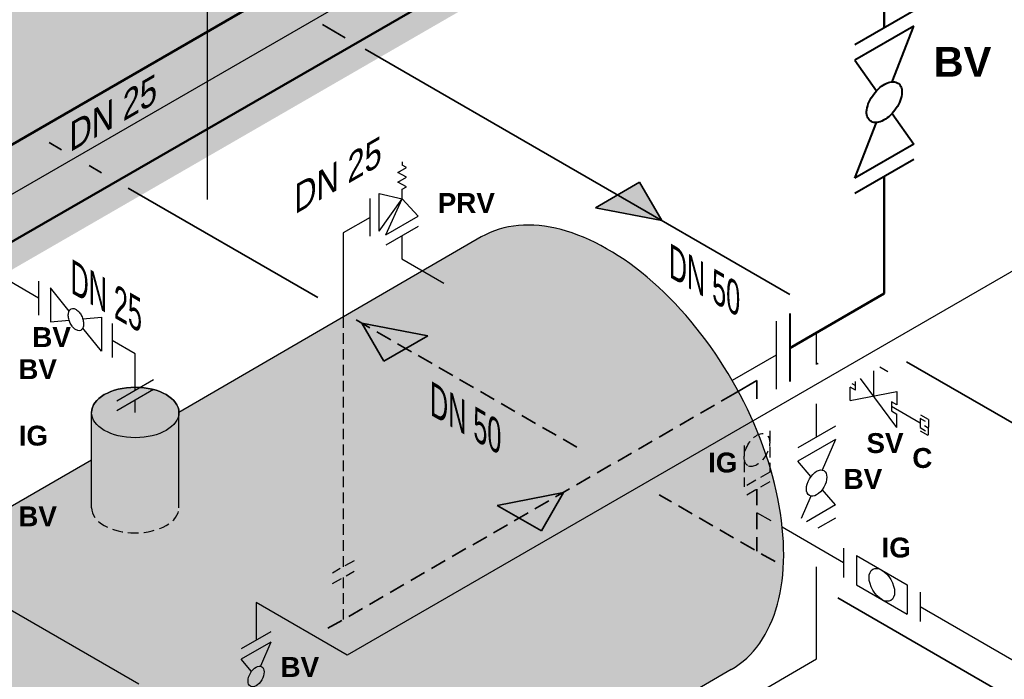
# Model space of a CAD drawing. Header units: millimetres. Extents: x 244 to 2461, y -1517 to 72.
# Tile 8 of 32: x 1105 to 1221, y -736 to -658. Entities that reach past the tile are written whole.
import ezdxf

# ---------------------------------------------------------------- set-up
doc = ezdxf.new("R2010")
doc.units = ezdxf.units.MM
doc.linetypes.add('VERDECKT2', pattern=[0.1875, 0.125, -0.0625])
for name, color, linetype, lineweight in [('Armatur-Entleerung', 7, 'Continuous', 30), ('Armaturen-Auslagerung', 7, 'Continuous', 40), ('Auslagerung', 1, 'Continuous', 50), ('Entleerung', 74, 'Continuous', 35), ('Text', 7, 'Continuous', 18), ('Text groß', 7, 'Continuous', 18)]:
    doc.layers.add(name, color=color, linetype=linetype, lineweight=lineweight)
for name, color, linetype in [('DN 025-', 8, 'Continuous'), ('effekte', 7, 'Continuous'), ('Filter', 8, 'Continuous'), ('Langsame Befüllung', 40, 'Continuous'), ('Probeentnahme', 1, 'Continuous')]:
    doc.layers.add(name, color=color, linetype=linetype)
doc.styles.add('isotext', font='arial.ttf', dxfattribs={"oblique": 30, "height": 3})

msp = doc.modelspace()

# ---------------------------------------------------------------- hatches: boundary and pattern name
at = {"layer": 'effekte'}
h = msp.add_hatch(color=9, dxfattribs=at)
h.set_gradient(color1=(201, 200, 192), color2=(242, 242, 242), rotation=330, tint=1, name='CURVED')
edge = h.paths.add_edge_path()
edge.add_line((1325.887143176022, -559.4083847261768), (1325.887143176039, -439.6687545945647))
edge.add_line((1325.887143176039, -439.6687545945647), (1172.325638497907, -528.3275306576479))
edge.add_line((1172.325638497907, -528.3275306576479), (1172.325638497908, -611.55436336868))
edge.add_line((1172.325638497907, -611.5543633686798), (1136.507619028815, -632.2339065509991))
edge.add_ellipse((1133.076044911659, -634.2151267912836), major_axis=(2.433893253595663, 4.215626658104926), ratio=0.5738536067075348, start_angle=134.8259713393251, end_angle=314.82597133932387, ccw=False)
edge.add_line((1129.647059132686, -636.2186531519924), (1129.626447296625, -636.2067529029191))
edge.add_line((1129.626447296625, -636.2067529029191), (1083.427947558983, -662.8794691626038))
edge.add_ellipse((1079.996373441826, -664.8606894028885), major_axis=(2.433893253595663, 4.215626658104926), ratio=0.5738536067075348, start_angle=134.8259713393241, end_angle=314.8259713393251, ccw=False)
edge.add_line((1076.567387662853, -666.8642157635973), (1076.546775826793, -666.852315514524))
edge.add_line((1076.546775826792, -666.852315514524), (1026.739514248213, -695.608551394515))
edge.add_line((1026.739514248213, -695.608551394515), (1026.739514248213, -612.3817186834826))
edge.add_line((1026.739514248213, -612.3817186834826), (805.312366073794, -740.2227422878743))
edge.add_line((805.312366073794, -740.2227422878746), (909.0099276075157, -800.0925573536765))
edge.add_line((909.0099276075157, -800.0925573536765), (1325.887143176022, -559.4083847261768))
h = msp.add_hatch(color=253, dxfattribs=at)
h.set_gradient(color1=(156, 156, 156), rotation=29.999999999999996, tint=1, name='CURVED')
edge = h.paths.add_edge_path()
edge.add_ellipse((1173.891039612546, -709.1465068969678), major_axis=(-14.69693845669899, 25.45584412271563), ratio=0.5826532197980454, start_angle=179.9993934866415, end_angle=360)
edge.add_line((1159.19410115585, -683.690662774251), (1123.612271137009, -704.3427782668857))
edge.add_line((1123.612271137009, -704.342778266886), (1123.612271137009, -715.934339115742))
edge.add_ellipse((1118.468342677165, -715.5443690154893), major_axis=(5.143928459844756, -5.198654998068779e-15), ratio=0.5754303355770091, start_angle=180, end_angle=360, ccw=False)
edge.add_line((1113.324414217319, -715.5443690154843), (1113.32441421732, -709.9435736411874))
edge.add_line((1113.32441421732, -709.9435736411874), (1070.919163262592, -734.4262566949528))
edge.add_ellipse((1081.892769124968, -762.2617331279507), major_axis=(-15.3229741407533, 26.54016973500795), ratio=0.5542783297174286, start_angle=196.4344612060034, end_angle=344.9374247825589, ccw=False)
edge.add_line((1100.751618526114, -785.3146968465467), (1188.587821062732, -734.6024416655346))
h = msp.add_hatch(color=253, dxfattribs=at)
h.set_gradient(color1=(156, 156, 156), rotation=29.999999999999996, tint=1, name='CURVED')
edge = h.paths.add_edge_path()
edge.add_ellipse((1118.468342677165, -704.3427782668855), major_axis=(-5.143928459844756, 0), ratio=0.5773502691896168, start_angle=0, end_angle=180, ccw=False)
edge.add_line((1113.324414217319, -704.3427782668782), (1113.324414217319, -715.5443690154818))
edge.add_ellipse((1118.468342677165, -715.5443690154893), major_axis=(5.143928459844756, -5.198654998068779e-15), ratio=0.5754303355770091, start_angle=180, end_angle=360)
edge.add_line((1123.612271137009, -715.5443690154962), (1123.612271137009, -704.3427782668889))
edge = h.paths.add_edge_path()
edge.add_ellipse((1118.468342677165, -704.3427782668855), major_axis=(-5.143928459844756, 0), ratio=0.5773502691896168, start_angle=0, end_angle=360)
at = {"layer": 'Entleerung'}
h = msp.add_hatch(color=74, dxfattribs=at)
h.paths.add_polyline_path([(1180.423460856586, -681.7456807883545), (1172.629234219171, -680.2456831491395), (1175.227310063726, -678.7456825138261)])
h.paths.add_polyline_path([(1180.423463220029, -681.7456812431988), (1180.423460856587, -681.7456807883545), (1175.227310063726, -678.7456825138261), (1177.825385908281, -677.2456818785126)])
h = msp.add_hatch(color=74, dxfattribs=at)
h.paths.add_polyline_path([(1145.122644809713, -693.8142144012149), (1152.916871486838, -695.314211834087), (1150.318795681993, -696.8142125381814)])
h.paths.add_polyline_path([(1145.122642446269, -693.8142139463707), (1145.122644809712, -693.8142144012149), (1150.318795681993, -696.8142125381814), (1147.72071987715, -698.3142132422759)])
h = msp.add_hatch(color=74, dxfattribs=at)
h.paths.add_polyline_path([(1168.858485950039, -713.7415014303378), (1161.070861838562, -715.2754090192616), (1163.675441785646, -716.7640873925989)])
h.paths.add_polyline_path([(1168.85848831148, -713.7415009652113), (1168.85848595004, -713.7415014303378), (1163.675441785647, -716.7640873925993), (1166.280021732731, -718.252765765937)])

# ---------------------------------------------------------------- linework, layer by layer
at = {"layer": 'Armatur-Entleerung', "linetype": 'VERDECKT2', "ltscale": 10}
for p, q in [((1193.126611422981, -706.5066897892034), (1193.126611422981, -711.3550502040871)), ((1190.1266619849, -708.238872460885), (1190.126661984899, -713.0870718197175)), ((1193.126611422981, -711.3550502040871), (1190.126661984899, -713.087071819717)), ((1193.126630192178, -712.5025857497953), (1190.126680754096, -714.2346073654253))]:
    msp.add_line(p, q, dxfattribs=at)
msp.add_ellipse((1191.62663670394, -708.7570177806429), major_axis=(-1.060642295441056, -1.837086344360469), ratio=0.5773502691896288, dxfattribs=at)
at = {"layer": 'Armaturen-Auslagerung'}
for p, q in [((1210.077855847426, -657.0648684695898), (1203.14965261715, -661.0648684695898)), ((1210.077862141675, -658.8962293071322), (1203.1496589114, -662.8962293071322)), ((1207.543091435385, -665.4294422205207), (1210.077862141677, -658.8962293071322)), ((1203.149658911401, -662.8962293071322), (1205.682914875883, -666.5024556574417)), ((1207.542011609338, -669.1471873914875), (1210.077824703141, -672.7525773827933)), ((1203.149621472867, -676.7525773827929), (1205.682869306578, -670.2208837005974)), ((1210.077824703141, -672.7525773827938), (1203.149621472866, -676.7525773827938)), ((1210.077830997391, -674.5839382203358), (1203.149627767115, -678.5839382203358)), ((1195.479414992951, -692.6825644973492), (1195.479414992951, -700.6825644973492)), ((1195.479414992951, -692.6825644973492), (1195.479414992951, -700.6825644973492))]:
    msp.add_line(p, q, dxfattribs=at)
msp.add_lwpolyline([(1208.27302990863, -665.6168123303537, -0.1593), (1208.624790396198, -666.1446036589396, -0.1064), (1208.669957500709, -666.9281267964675, -0.0713), (1208.402002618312, -667.8482709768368, -0.0576), (1207.861499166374, -668.7649710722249, -0.0576), (1207.13070073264, -669.538577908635, -0.0713), (1206.320917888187, -670.0512262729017, -0.1064), (1205.555550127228, -670.225111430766, -0.1593), (1204.951075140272, -670.033624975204, -0.1593), (1204.599314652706, -669.5058336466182, -0.1064), (1204.554147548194, -668.7223105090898, -0.0713), (1204.822102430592, -667.8021663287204, -0.0576), (1205.36260588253, -666.8854662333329, -0.0576), (1206.093404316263, -666.1118593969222, -0.0713), (1206.903187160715, -665.5992110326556, -0.1064), (1207.668554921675, -665.4253258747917, -0.1593)], format="xyb", close=True, dxfattribs=at)
at = {"layer": 'Auslagerung'}
for p, q in [((991.4916038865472, -737.7422149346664), (1204.50680244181, -614.7578343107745)), ((1206.613754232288, -659.0648684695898), (1206.613494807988, -630.1830113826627)), ((1090.642675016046, -691.9328213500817), (1181.04407999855, -639.7395264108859)), ((1206.613698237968, -690.3380080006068), (1206.613698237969, -676.5839562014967)), ((1206.613698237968, -690.3380080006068), (1195.479414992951, -696.766389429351))]:
    msp.add_line(p, q, dxfattribs=at)
at = {"layer": 'DN 025-', "color": 74}
for p, q in [((936.9929989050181, -775.048991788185), (1208.639463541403, -618.2138323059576)), ((1193.28852726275, -717.0944523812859), (1191.626655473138, -716.1349702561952)), ((1201.821628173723, -722.0210404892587), (1194.60549005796, -717.8548012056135)), ((1226.797149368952, -736.4406643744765), (1210.821476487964, -727.2171053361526))]:
    msp.add_line(p, q, dxfattribs=at)
at = {"layer": 'DN 025-'}
msp.add_line((1126.973666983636, -679.2834022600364), (1126.973666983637, -650.0099671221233), dxfattribs=at)
at = {"layer": 'DN 025-', "lineweight": -3}
for p, q in [((1149.873465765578, -674.8297045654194), (1149.872742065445, -675.2433508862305)), ((1150.389340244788, -675.5127223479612), (1149.872742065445, -675.2433508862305)), ((1149.354160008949, -676.1079069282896), (1150.389340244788, -675.5127223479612)), ((1150.387356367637, -676.6466498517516), (1149.354160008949, -676.10790692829)), ((1149.352176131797, -677.2418344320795), (1150.387356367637, -676.6466498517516)), ((1150.385372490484, -677.780577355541), (1149.352176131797, -677.2418344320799)), ((1147.158257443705, -682.9855705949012), (1147.158257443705, -678.5661233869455)), ((1147.158257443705, -678.5661233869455), (1149.865834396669, -679.1879737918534)), ((1149.865840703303, -679.1879723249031), (1149.867782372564, -678.0781696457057)), ((1149.867782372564, -678.0781696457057), (1150.385372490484, -677.780577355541)), ((1146.094257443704, -683.596016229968), (1146.094257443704, -679.1765690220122)), ((1147.158257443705, -682.9855705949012), (1149.865834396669, -679.1879737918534)), ((1147.942613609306, -683.4369587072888), (1149.865837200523, -679.18796759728)), ((1151.77801781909, -681.2317907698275), (1149.865834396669, -679.1879737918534)), ((1147.942613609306, -683.4369587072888), (1151.77801781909, -681.2317907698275)), ((1151.775861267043, -682.4603574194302), (1147.940457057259, -684.6655253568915)), ((1107.098611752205, -688.8716198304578), (1107.098611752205, -692.8716198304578)), ((1110.685364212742, -692.4068237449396), (1108.490092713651, -689.6759326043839)), ((1108.490092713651, -689.6759326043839), (1108.490092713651, -693.6759326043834)), ((1108.490092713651, -693.6759326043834), (1110.684948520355, -693.4805571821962)), ((1112.294925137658, -693.3367276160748), (1114.490058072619, -693.14003583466)), ((1114.490058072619, -693.14003583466), (1114.490058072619, -697.1400358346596)), ((1115.75422735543, -693.868941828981), (1115.75422735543, -697.868941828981)), ((1114.490058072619, -697.1400358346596), (1112.295063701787, -694.4101839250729)), ((1120.633406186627, -700.4898115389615), (1116.303279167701, -702.9898115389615)), ((1200.869276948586, -705.9540137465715), (1196.428148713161, -708.5149227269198)), ((1200.869276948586, -707.5148399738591), (1196.428148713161, -710.0757489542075)), ((1200.869276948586, -707.5148399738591), (1199.313677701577, -711.1103824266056)), ((1197.984094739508, -711.8776677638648), (1196.428148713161, -710.0757489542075)), ((1200.869276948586, -715.2189559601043), (1199.313330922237, -713.4170371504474)), ((1197.983747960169, -714.1843224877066), (1196.83738127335, -716.8339831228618)), ((1200.869276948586, -715.2189559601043), (1197.452557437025, -717.189155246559)), ((1200.869276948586, -716.7797821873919), (1198.805110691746, -717.9700522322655)), ((1201.821628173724, -720.2890188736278), (1201.821628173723, -723.7530621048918)), ((1203.321602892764, -721.155029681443), (1209.321501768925, -724.6190729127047)), ((1203.321602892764, -721.155029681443), (1203.321602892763, -724.619072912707)), ((1203.321602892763, -724.619072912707), (1209.321501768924, -728.0831161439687)), ((1209.321501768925, -724.6190729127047), (1209.321501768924, -728.0831161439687)), ((1210.821476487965, -725.4850837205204), (1210.821476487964, -728.9491269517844))]:
    msp.add_line(p, q, dxfattribs=at)
at = {"layer": 'DN 025-', "color": 7, "lineweight": -3}
for p, q in [((1149.858159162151, -683.5629413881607), (1149.853399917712, -686.2752136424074)), ((1149.853399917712, -686.2752136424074), (1154.766731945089, -689.1231261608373)), ((1198.649221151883, -698.6990035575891), (1198.649221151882, -694.8531576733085)), ((1198.649221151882, -707.2341751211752), (1198.649221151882, -703.3179130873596)), ((1198.649005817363, -733.3449504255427), (1198.6487979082, -722.4986071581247)), ((1162.08812180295, -754.4743318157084), (1198.649005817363, -733.3449504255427))]:
    msp.add_line(p, q, dxfattribs=at)
at = {"layer": 'DN 025-', "color": 32}
for p, q in [((1107.098611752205, -690.8713249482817), (1102.506906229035, -688.2203025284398)), ((1118.468342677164, -697.4356421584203), (1115.75422735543, -695.868941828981)), ((1118.468342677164, -701.7398115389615), (1118.468342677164, -697.4356421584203))]:
    msp.add_line(p, q, dxfattribs=at)
at = {"layer": 'DN 025-', "linetype": 'Continuous', "lineweight": -3}
msp.add_line((1198.649221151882, -698.5093063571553), (1198.813057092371, -698.6044040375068), dxfattribs=at)
at = {"layer": 'DN 025-', "linetype": 'VERDECKT2', "lineweight": -3, "ltscale": 10}
for p, q in [((1144.21706998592, -721.7786239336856), (1141.662648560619, -723.2535792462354)), ((1141.66268372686, -724.4821935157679), (1144.217105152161, -723.0072382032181))]:
    msp.add_line(p, q, dxfattribs=at)
at = {"layer": 'DN 025-', "color": 7, "linetype": 'VERDECKT2', "lineweight": -3, "ltscale": 10}
msp.add_line((1142.93989443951, -723.7447158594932), (1142.93989443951, -728.7044541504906), dxfattribs=at)
at = {"layer": 'DN 025-', "color": 7, "lineweight": -3, "flags": 128}
msp.add_lwpolyline([(1146.094257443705, -681.3862926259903), (1142.939667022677, -683.214594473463), (1142.939735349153, -693.1248891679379)], dxfattribs=at)
at = {"layer": 'DN 025-', "lineweight": -3}
msp.add_lwpolyline([(1110.948982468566, -692.1375936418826, -0.1593), (1111.265462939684, -692.1172247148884, -0.1064), (1111.616030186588, -692.2935475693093, -0.0713), (1111.94747558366, -692.6396114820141, -0.0576), (1112.209292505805, -693.1028313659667, -0.0576), (1112.361574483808, -693.6126780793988, -0.0713), (1112.381112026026, -694.0914864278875, -0.1064), (1112.265064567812, -694.466371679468, -0.1593), (1112.031029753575, -694.6802454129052, -0.1593), (1111.714549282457, -694.7006143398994, -0.1064), (1111.363982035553, -694.5242914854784, -0.0713), (1111.03253663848, -694.1782275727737, -0.0576), (1110.770719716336, -693.7150076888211, -0.0576), (1110.618437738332, -693.2051609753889, -0.0713), (1110.598900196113, -692.7263526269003, -0.1064), (1110.714947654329, -692.3514673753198, -0.1593)], format="xyb", close=True, dxfattribs=at)
at = {"layer": 'DN 025-', "color": 7, "linetype": 'VERDECKT2', "lineweight": -3, "ltscale": 10, "flags": 128}
msp.add_lwpolyline([(1142.939735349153, -693.1248891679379), (1142.939937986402, -722.5160561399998)], dxfattribs=at)
at = {"layer": 'DN 025-', "lineweight": -3}
for centre, major_axis, ratio in [((1198.648712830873, -712.6473524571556), (-0.8482498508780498, -1.469371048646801), 0.5773815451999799), ((1206.321552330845, -724.6190729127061), (1.060642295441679, -1.83708634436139), 0.5773502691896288)]:
    msp.add_ellipse(centre, major_axis=major_axis, ratio=ratio, dxfattribs=at)
at = {"layer": 'Entleerung', "color": 74}
for p, q in [((1143.168899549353, -660.2367505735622), (1140.486720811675, -658.6881939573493)), ((1195.479414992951, -690.43824074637), (1145.519763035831, -661.5940222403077)), ((1109.807595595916, -673.4250604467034), (1108.355633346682, -672.5867696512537)), ((1114.494946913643, -676.1313039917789), (1113.042984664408, -675.2930131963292)), ((1172.629234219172, -680.2456831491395), (1177.825385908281, -677.2456818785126)), ((1180.42346322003, -681.7456812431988), (1177.825385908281, -677.2456818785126)), ((1139.939719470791, -690.8218502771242), (1117.620122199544, -677.9356247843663)), ((1172.629234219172, -680.2456831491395), (1180.42346322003, -681.7456812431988)), ((1152.916871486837, -695.314211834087), (1145.122642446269, -693.8142139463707)), ((1145.122642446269, -693.8142139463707), (1147.72071987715, -698.3142132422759)), ((1152.916871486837, -695.314211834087), (1147.72071987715, -698.3142132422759)), ((1251.027665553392, -722.5090381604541), (1209.217973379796, -698.3702011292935)), ((1161.070861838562, -715.2754090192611), (1168.858488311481, -713.7415009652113)), ((1168.858488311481, -713.7415009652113), (1166.280021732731, -718.252765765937)), ((1161.070861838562, -715.2754090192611), (1166.280021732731, -718.252765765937)), ((1219.665487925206, -736.8515441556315), (1201.141522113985, -726.1567275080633))]:
    msp.add_line(p, q, dxfattribs=at)
at = {"layer": 'Entleerung', "color": 74, "linetype": 'VERDECKT2', "ltscale": 15}
for p, q in [((1170.447065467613, -708.4352747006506), (1144.431590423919, -693.4152331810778)), ((1189.050086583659, -702.0817434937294), (1140.749376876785, -729.9691965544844)), ((1191.626655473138, -713.3685965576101), (1191.626655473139, -720.6633166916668)), ((1193.755515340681, -721.8924145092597), (1180.117239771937, -714.0183524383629))]:
    msp.add_line(p, q, dxfattribs=at)
at = {"layer": 'Entleerung'}
for q in [(1189.050086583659, -702.0817434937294), (1191.626624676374, -702.7538785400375)]:
    msp.add_line((1191.626630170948, -700.5941206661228), q, dxfattribs=at)
at = {"layer": 'Filter'}
for p, q in [((1159.194101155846, -683.6906627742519), (1123.612271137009, -704.3427782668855)), ((1193.893406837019, -693.5982394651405), (1193.893406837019, -701.5982394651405)), ((1193.893406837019, -693.5982394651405), (1193.893406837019, -701.5982394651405)), ((1193.893406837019, -697.5982394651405), (1188.723014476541, -700.5833668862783)), ((1193.893406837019, -697.5982394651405), (1188.723014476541, -700.5833668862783)), ((1120.633406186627, -701.6462329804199), (1116.303279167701, -704.1462329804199)), ((1118.468342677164, -704.3427782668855), (1118.468342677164, -702.8962329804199)), ((1113.324414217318, -715.5443690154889), (1113.324414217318, -704.3427782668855)), ((1123.612271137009, -715.5443690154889), (1123.612271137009, -704.3427782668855)), ((1113.324414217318, -709.9435736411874), (1070.919163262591, -734.4262566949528)), ((1188.587822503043, -734.6024408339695), (1100.751618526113, -785.3146968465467))]:
    msp.add_line(p, q, dxfattribs=at)
for centre, major_axis, ratio, start_param, end_param in [((1173.891039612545, -709.1465068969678), (-14.69693845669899, 25.45584412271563), 0.5826532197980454, 3.14158206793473, 6.283185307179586), ((1173.891039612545, -709.1465068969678), (-14.69693845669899, 25.45584412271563), 0.5826532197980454, 3.14158206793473, 6.283185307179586), ((1118.468342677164, -704.3427782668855), (5.143928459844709, -4.91310960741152e-15), 0.5773502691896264, 0, 3.141592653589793)]:
    msp.add_ellipse(centre, major_axis=major_axis, ratio=ratio, start_param=start_param, end_param=end_param, dxfattribs=at)
msp.add_ellipse((1118.468342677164, -704.3427782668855), major_axis=(-5.143928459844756, 0), ratio=0.5773502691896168, dxfattribs=at)
at = {"layer": 'Filter', "linetype": 'VERDECKT2', "ltscale": 10}
msp.add_ellipse((1118.468342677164, -715.5443690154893), major_axis=(5.143928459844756, -5.198654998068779e-15), ratio=0.5754303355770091, start_param=3.141592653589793, end_param=6.283185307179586, dxfattribs=at)
at = {"layer": 'Langsame Befüllung'}
for p, q in [((1228.921164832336, -683.52931830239), (1143.420446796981, -732.8977710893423)), ((1118.911567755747, -736.321032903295), (1090.642675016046, -719.9982859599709)), ((1132.685145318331, -726.6990985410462), (1132.685145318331, -731.1475322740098)), ((1143.420446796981, -732.8977710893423), (1132.685145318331, -726.6990985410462))]:
    msp.add_line(p, q, dxfattribs=at)
at = {"layer": 'Langsame Befüllung', "color": 8}
for p, q in [((1134.432116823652, -730.1401677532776), (1130.93737381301, -732.1553581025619)), ((1134.432116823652, -731.3683886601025), (1130.93737381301, -733.3835790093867)), ((1134.432116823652, -731.3683886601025), (1133.208009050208, -734.1977365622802)), ((1132.161754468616, -734.8015167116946), (1130.93737381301, -733.3835790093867))]:
    msp.add_line(p, q, dxfattribs=at)
msp.add_ellipse((1132.684745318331, -735.4071849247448), major_axis=(-0.6674914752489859, -1.156254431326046), ratio=0.5773815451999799, dxfattribs=at)
at = {"layer": 'Probeentnahme', "linetype": 'Continuous'}
for p, q in [((1205.349096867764, -699.4493783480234), (1205.340847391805, -702.3988515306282)), ((1207.040649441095, -699.5605603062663), (1206.101599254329, -699.0148804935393)), ((1202.802274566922, -700.9199236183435), (1203.213244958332, -701.1584691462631)), ((1203.214014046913, -701.7050494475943), (1203.216879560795, -700.6805290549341)), ((1208.083668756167, -706.1153431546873), (1203.81698003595, -700.3340286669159)), ((1202.586170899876, -702.9209783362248), (1202.590585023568, -701.3427763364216)), ((1202.586170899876, -702.9209783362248), (1208.095523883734, -701.8767247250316)), ((1203.214014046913, -701.7050494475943), (1202.590585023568, -701.3427763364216)), ((1208.095523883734, -701.8767247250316), (1208.091147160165, -703.4415548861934)), ((1207.448839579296, -703.0683114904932), (1207.445774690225, -704.164115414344)), ((1208.091147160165, -703.4415548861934), (1207.448839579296, -703.0683114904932)), ((1207.445774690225, -704.164115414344), (1208.088082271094, -704.5373588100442)), ((1207.447314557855, -703.6135594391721), (1210.825551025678, -705.5766445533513)), ((1208.083668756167, -706.1153431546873), (1208.088082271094, -704.5373588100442)), ((1210.827076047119, -705.0313966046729), (1210.824011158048, -706.1272005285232)), ((1211.469383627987, -705.4046400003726), (1210.827076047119, -705.0313966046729)), ((1211.79550535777, -705.1664855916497), (1210.899195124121, -704.645641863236)), ((1211.79550535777, -705.1664855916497), (1211.790317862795, -707.0211945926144)), ((1210.824011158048, -706.1272005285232), (1211.466318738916, -706.500443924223)), ((1211.761381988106, -707.0645353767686), (1210.885548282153, -706.5555905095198)), ((1211.355740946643, -705.8847366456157), (1211.792786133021, -706.1387025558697))]:
    msp.add_line(p, q, dxfattribs=at)

# ---------------------------------------------------------------- texts
at = {"layer": 'Text', "width": 5.46291058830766, "attachment_point": 1}
for s, insert, char_height in [('{\\fArial|b1|i0|c0|p34;BV}', (1212.420475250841, -661.3280971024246), 3.5), ('{\\fArial|b1|i0|c0|p34;PRV}', (1154.063008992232, -678.5146415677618), 2.34180516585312), ('{\\fArial|b1|i0|c0|p34;BV}', (1106.355635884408, -694.3006376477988), 2.34180516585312), ('{\\fArial|b1|i0|c0|p34;BV}', (1104.710954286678, -698.0765321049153), 2.34180516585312), ('{\\fArial|b1|i0|c0|p34;IG}', (1104.749969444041, -705.8930219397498), 2.34180516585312), ('{\\fArial|b1|i0|c0|p34;SV}', (1204.510631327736, -706.7681783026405), 2.34180516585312), ('{\\fArial|b1|i0|c0|p34;IG}', (1185.871846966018, -709.0557067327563), 2.34180516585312), ('{\\fArial|b1|i0|c0|p34;C}', (1209.906652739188, -708.5236412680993), 2.34180516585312), ('{\\fArial|b1|i0|c0|p34;BV}', (1201.822490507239, -710.993808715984), 2.34180516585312), ('{\\fArial|b1|i0|c0|p34;BV}', (1104.710954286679, -715.3967050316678), 2.34180516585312), ('{\\fArial|b1|i0|c0|p34;IG}', (1206.285895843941, -719.0625208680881), 2.34180516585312), ('{\\fArial|b1|i0|c0|p34;BV}', (1135.564893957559, -733.1212895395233), 2.34180516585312)]:
    msp.add_mtext(s, dxfattribs=dict(at, insert=insert, char_height=char_height))
at = {"layer": 'Text groß', "style": 'isotext', "oblique": 30}
for rotation, p in [(29.99999999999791, (1110.74170764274, -673.7556895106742)), (29.99999999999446, (1137.189099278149, -681.081367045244))]:
    msp.add_text('DN 25', height=3, rotation=rotation, dxfattribs=at).set_placement(p)
at = {"layer": 'Text groß', "char_height": 3.5, "attachment_point": 9, "rotation": 330}
for s, insert in [('\\W0.7;\\Q330;{\\fArial|b0|i0|c0|p34;DN 50}', (1189.626619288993, -693.2537291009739)), ('\\W0.7;\\Q330;{\\fArial|b0|i0|c0|p34;DN 25}', (1119.233917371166, -695.1117843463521)), ('\\W0.7;\\Q330;{\\fArial|b0|i0|c0|p34;DN 50}', (1161.524561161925, -709.4784659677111))]:
    msp.add_mtext(s, dxfattribs=dict(at, insert=insert))

doc.saveas('drawing.dxf')
